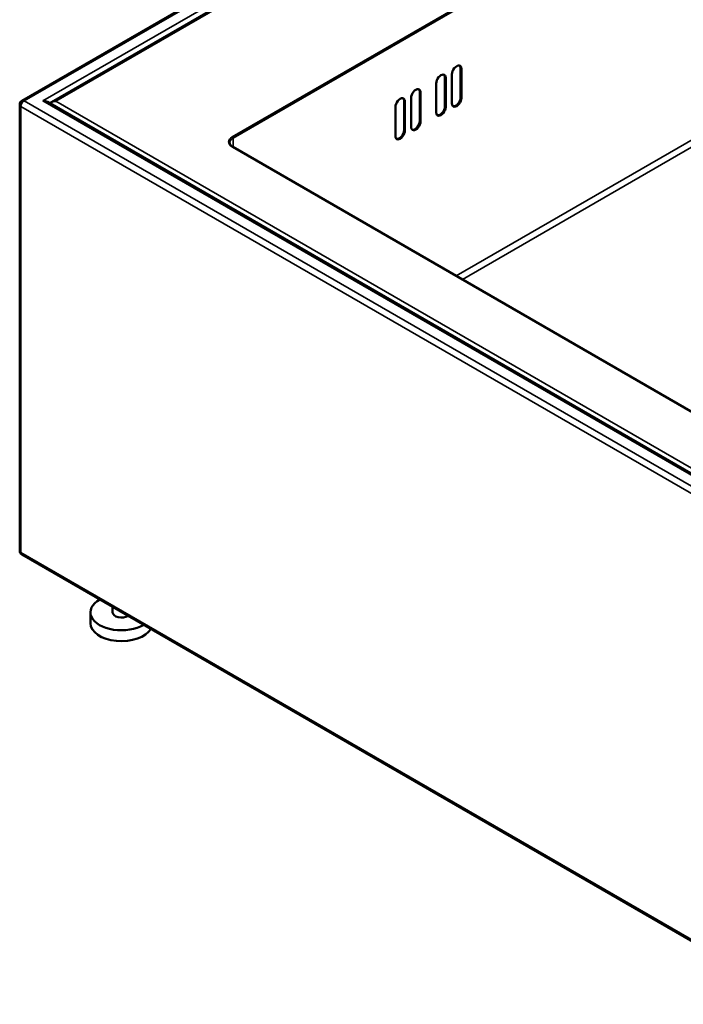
# Model space of a CAD drawing. Header units: millimetres. Extents: x 171 to 3297, y 366 to 2177.
# Tile 3 of 11: x 2450 to 2809, y 376 to 908. Entities that reach past the tile are written whole.
import ezdxf

# ---------------------------------------------------------------- set-up
doc = ezdxf.new("R2010")
doc.units = ezdxf.units.MM
doc.header["$LTSCALE"] = 8
doc.layers.add('Visible (ANSI)', color=7, linetype='Continuous', lineweight=50)
doc.layers.add('Visible Narrow (ANSI)', color=7, linetype='Continuous', lineweight=35)

msp = doc.modelspace()

# ---------------------------------------------------------------- linework, layer by layer
at = {"layer": 'Visible (ANSI)'}
for p, q in [((2679.64, 995.84), (2451.55, 864.15)), ((2679.64, 985.84), (2467.49, 863.36)), ((2683.91, 862.72), (2683.91, 878.4)), ((2688.58, 881.58), (2688.58, 865.9)), ((2689, 881.34), (2689, 865.66)), ((2675.43, 857.82), (2675.43, 873.5)), ((2680.09, 876.68), (2680.09, 861)), ((2680.52, 876.44), (2680.52, 860.76)), ((2666.52, 868.84), (2666.52, 853.17)), ((2666.94, 868.6), (2666.94, 852.92)), ((2450.35, 621.04), (2450.35, 862.07)), ((2873.62, 627.73), (2465.34, 863.46)), ((2658.03, 863.94), (2658.03, 848.27)), ((2658.45, 863.7), (2658.45, 848.02)), ((2661.85, 849.98), (2661.85, 865.66)), ((2653.36, 845.08), (2653.36, 860.76)), ((2565.48, 839.22), (2869.26, 663.84)), ((2872.42, 375.97), (2451.55, 618.96)), ((2500.56, 590.67), (2500.56, 587.73)), ((2488.56, 587.73), (2488.56, 581.85))]:
    msp.add_line(p, q, dxfattribs=at)
for centre, start, end in [((2452.75, 862.07), 120, 180), ((2452.75, 621.04), 180, 240)]:
    msp.add_arc(centre, 2.4, start, end, dxfattribs=at)
for centre, major_axis, start_param, end_param in [((2686.46, 879.87), (1.8, 3.12), 5.497787, 8.63938), ((2686.03, 880.11), (1.8, 3.12), 5.497787, 6.16506), ((2677.97, 874.97), (1.8, 3.12), 5.497787, 8.63938), ((2677.55, 875.21), (1.8, 3.12), 5.497787, 6.16506), ((2664.39, 867.13), (1.8, 3.12), 5.497787, 8.63938), ((2663.97, 867.37), (1.8, 3.12), 5.497787, 6.16506), ((2462.94, 862.07), (3.39, 0), 0.785398, 1.570796), ((2469.89, 861.97), (-3.39, 0), 4.712389, 5.924866), ((2655.91, 862.23), (1.8, 3.12), 5.497787, 8.63938), ((2655.49, 862.47), (1.8, 3.12), 5.497787, 6.16506), ((2686.46, 864.19), (-1.8, -3.12), 5.497787, 8.63938), ((2686.03, 864.43), (-1.8, -3.12), 0.118126, 2.356194), ((2677.97, 859.29), (-1.8, -3.12), 5.497787, 8.63938), ((2677.55, 859.53), (-1.8, -3.12), 0.118126, 2.356194), ((2664.39, 851.45), (-1.8, -3.12), 5.497787, 8.63938), ((2663.97, 851.7), (-1.8, -3.12), 0.118126, 2.356194), ((2655.91, 846.55), (-1.8, -3.12), 5.497787, 8.63938), ((2655.49, 846.8), (-1.8, -3.12), 0.118126, 2.356194), ((2505.36, 587.73), (-16.8, 0), 5.485532, 8.651635), ((2505.36, 587.73), (-4.8, 0), 0, 2.399101), ((2505.36, 581.85), (16.8, 0), 3.141593, 5.954307)]:
    msp.add_ellipse(centre, major_axis=major_axis, ratio=0.57735, start_param=start_param, end_param=end_param, dxfattribs=at)
msp.add_open_spline([(2563.85, 841.4), (2563.85, 841.25), (2563.87, 841.11), (2563.95, 840.81), (2564.01, 840.67), (2564.18, 840.37), (2564.29, 840.21), (2564.55, 839.92), (2564.71, 839.77), (2565.06, 839.49), (2565.26, 839.35), (2565.48, 839.22)], degree=3, knots=[2.3561945, 2.3561945, 2.3561945, 2.3561945, 2.5132741, 2.5132741, 2.6703538, 2.6703538, 2.8274334, 2.8274334, 2.984513, 2.984513, 3.1415927, 3.1415927, 3.1415927, 3.1415927], dxfattribs=at)
at = {"layer": 'Visible Narrow (ANSI)'}
for p, q in [((2907.14, 1042.01), (2565.18, 844.58)), ((2565.61, 843.85), (2907.57, 1041.28)), ((2452.75, 864.03), (2679.64, 995.02)), ((2679.64, 989.15), (2462.94, 864.03)), ((2469.89, 863.93), (2679.64, 985.03)), ((2907.57, 897.35), (2686.19, 769.53)), ((2689.58, 767.57), (2909.26, 894.41)), ((2689, 881.34), (2688.58, 881.58)), ((2680.52, 876.44), (2680.09, 876.68)), ((2666.94, 868.6), (2666.52, 868.84)), ((2873.62, 621.04), (2452.75, 864.03)), ((2462.94, 864.03), (2873.62, 626.92)), ((2873.62, 630.84), (2469.89, 863.93)), ((2658.45, 863.7), (2658.03, 863.94)), ((2689, 865.66), (2688.58, 865.9)), ((2451.06, 620.06), (2451.06, 861.09)), ((2451.06, 861.09), (2871.93, 618.1)), ((2680.52, 860.76), (2680.09, 861)), ((2666.94, 852.92), (2666.52, 853.17)), ((2658.45, 848.02), (2658.03, 848.27)), ((2565.61, 839.15), (2565.61, 843.85)), ((2565.18, 839.19), (2868.96, 663.81)), ((2871.93, 377.07), (2451.06, 620.06))]:
    msp.add_line(p, q, dxfattribs=at)
for centre, major_axis, start_param, end_param in [((2452.75, 862.07), (-2.4, 0), 0, 0.785398), ((2452.75, 862.07), (1.2, 2.08), 0.785398, 2.356194), ((2452.75, 862.07), (-1.2, 2.08), 5.497787, 6.283185), ((2569.85, 841.89), (-6.6, 0), 5.497787, 7.068583), ((2569.85, 841.4), (-6, 0), 5.497787, 6.283185), ((2565.18, 844.09), (0.3, -0.52), 0.785398, 2.356194), ((2565.18, 838.7), (0.3, 0.52), 0, 0.785398), ((2452.75, 621.04), (-2.4, 0), 0, 0.785398), ((2452.75, 621.04), (-1.2, -2.08), 5.497787, 6.283185)]:
    msp.add_ellipse(centre, major_axis=major_axis, ratio=0.57735, start_param=start_param, end_param=end_param, dxfattribs=at)

doc.saveas('drawing.dxf')
